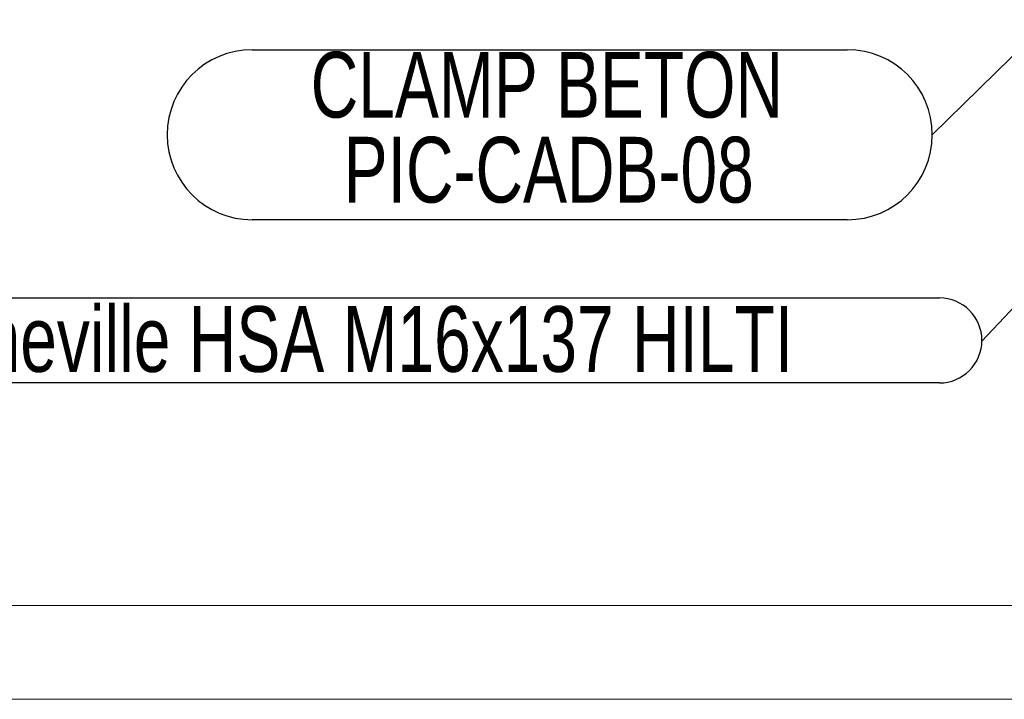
# Model space of a CAD drawing. Header units: millimetres. Extents: x 0 to 841, y 0 to 594.
# Tile 17 of 177: x 130 to 182, y 0 to 36. Entities that reach past the tile are written whole.
import ezdxf

# ---------------------------------------------------------------- set-up
doc = ezdxf.new("R2010")
doc.units = ezdxf.units.MM
doc.layers.add('NOTES', color=6, linetype='Continuous')
doc.styles.add('SLDTEXTSTYLE1', font='TXT', dxfattribs={"width": 0.75})
doc.dimstyles.new('SLDDIMSTYLE2', dxfattribs={"dimtxt": 0.18, "dimasz": 1, "dimexe": 0, "dimexo": 0.0625, "dimgap": 0, "dimtad": 0, "dimtih": 1, "dimtoh": 1, "dimdec": 0, "dimrnd": 1e-09, "dimzin": 0, "dimdsep": 46, "dimtxsty": 'Standard', "dimblk1": 'DOT', "dimblk2": 'DOT', "dimsah": 1, "dimcen": 0.09, "dimadec": 0, "dimazin": 0, "dimtfac": 1, "dimtdec": 0, "dimtofl": 0, "dimtmove": 0, "dimatfit": 3, "dimldrblk": 'DOT', "dimfxl": 1, "dimfrac": 2, "dimtolj": 1, "dimtzin": 0, "dimarcsym": 0})

# ---------------------------------------------------------------- blocks, each defined once
blk = doc.blocks.new('_Dot')
at = {"color": 0, "linetype": 'ByBlock', "lineweight": -2}
blk.add_line((-0.5, 0), (-1, 0), dxfattribs=at)
at = {"color": 0, "linetype": 'ByBlock', "const_width": 0.5}
blk.add_lwpolyline([(-0.25, 0, 1), (0.25, 0, 1)], format="xyb", close=True, dxfattribs=at)
blk = doc.blocks.new('SW_NOTE_13')
at = {"layer": 'NOTES', "color": 0}
for p, q in [((-36.226, 4.528), (-4.528, 4.528)), ((-4.528, -4.528), (-36.226, -4.528))]:
    blk.add_line(p, q, dxfattribs=at)
for centre, start, end in [((-36.226, 0), 90, 270), ((-4.528, 0), 270, 90)]:
    blk.add_arc(centre, 4.528, start, end, dxfattribs=at)
at = {"layer": 'NOTES', "color": 0, "char_height": 3.5, "attachment_point": 2, "style": 'SLDTEXTSTYLE1'}
for s, insert in [('CLAMP BETON', (-20.53, 4.414)), ('PIC-CADB-08', (-20.431, -0.112))]:
    blk.add_mtext(s, dxfattribs=dict(at, insert=insert))
blk = doc.blocks.new('SW_NOTE_14')
at = {"layer": 'NOTES', "color": 0}
for p, q in [((-63.27, 2.31), (-2.264, 2.31)), ((-2.264, -2.218), (-63.27, -2.218))]:
    blk.add_line(p, q, dxfattribs=at)
blk.add_arc((-2.264, 0.046), 2.264, 270, 90, dxfattribs=at)
at = {"layer": 'NOTES', "color": 0, "insert": (-32.882, 1.87), "char_height": 3.5, "attachment_point": 2, "style": 'SLDTEXTSTYLE1'}
blk.add_mtext('Cheville HSA M16x137 HILTI', dxfattribs=at)

msp = doc.modelspace()

# ---------------------------------------------------------------- linework, layer by layer
at = {"color": 7, "linetype": 'Continuous', "lineweight": 18}
for p, q in [((836, 5), (5, 5)), ((841, 0), (0, 0))]:
    msp.add_line(p, q, dxfattribs=at)

# ---------------------------------------------------------------- block references
at = {"layer": 'NOTES', "color": 211}
for name, p in [('SW_NOTE_13', (178.365, 30.063)), ('SW_NOTE_14', (181.006, 19.065))]:
    msp.add_blockref(name, p, dxfattribs=at)

# ---------------------------------------------------------------- leaders
for points in [[(140.66, 58.869), (118.239, 34.969)], [(185.796, 37.347), (178.365, 30.063)], [(193.401, 32.252), (181.006, 19.065)]]:
    msp.add_leader(points, dimstyle='SLDDIMSTYLE2', dxfattribs=at)

doc.saveas('drawing.dxf')
